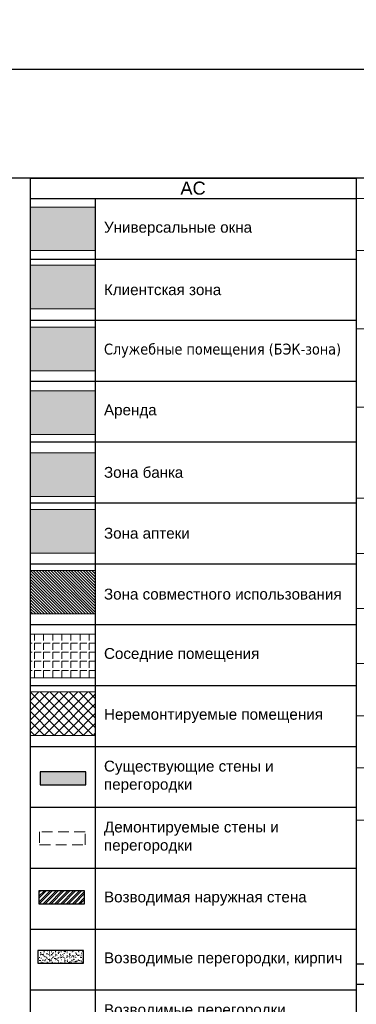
# Model space of a CAD drawing. Header units: millimetres. Extents: x -692150 to 2662533, y -92609 to 65084.
# Tile 82 of 256: x -16668 to -8920, y -46456 to -23815. Entities that reach past the tile are written whole.
import ezdxf
from ezdxf import colors
from ezdxf.entities.mleader import LeaderData, LeaderLine
from ezdxf.math import Vec2, Vec3

# ---------------------------------------------------------------- set-up
doc = ezdxf.new("R2010")
doc.units = ezdxf.units.MM
doc.linetypes.add('CACHE', pattern=[375, 250, -125])
doc.linetypes.add('HIDDENX2', pattern=[19.05, 12.7, -6.35])
doc.layers.get('Defpoints').update_dxf_attribs({"color": 30})
for name, color, linetype, lineweight in [('01_АР_Несущие стены и колонны', 5, 'Continuous', 30), ('03_АР_Возводимые перегородки', 10, 'Continuous', 25), ('04_АР_Демонтируемые стены и перегородки', 210, 'Continuous', 5), ('10_АР_Мебель размеры', 255, 'Continuous', 0), ('17_АР_Текст', 235, 'Continuous', 0), ('21_АР_Штриховка', 47, 'Continuous', 5)]:
    doc.layers.add(name, color=color, linetype=linetype, lineweight=lineweight)
doc.layers.add('ОВиК', color=7, linetype='Continuous')
doc.styles.add('_ТЕКСТОВЫЙ', font='arial.ttf', dxfattribs={"width": 0.8})
doc.styles.add('HVAC_AEP', font='arial.ttf')
doc.styles.get("Standard").update_dxf_attribs({"font": 'arial.ttf'})

# ---------------------------------------------------------------- blocks, each defined once
blk = doc.blocks.new('A$C2C791E13')
at = {"layer": 'ОВиК'}
h = blk.add_hatch(dxfattribs=at)
h.set_pattern_fill('ANGLE', color=10, scale=10)
h.set_pattern_definition([(0, (-2004.725, 44710.24), (0, 69.85), [50.8, -19.05]), (90, (-2004.725, 44710.24), (-69.85, 4e-15), [50.8, -19.05])])
h.paths.add_polyline_path([(960, 115), (960, 0), (0, 0), (0, 115)])
at = {"layer": 'ОВиК', "color": 10}
blk.add_lwpolyline([(960, 115), (960, 0), (0, 0), (0, 115)], close=True, dxfattribs=at)
blk = doc.blocks.new('A$C1A525D4E')
at = {"layer": 'ОВиК', "color": 10}
blk.add_lwpolyline([(-800, 273), (0, 273), (0, 0), (-800, 0)], close=True, dxfattribs=at)
at = {"layer": 'ОВиК', "color": 10, "insert": (-612, 241), "char_height": 200, "attachment_point": 1}
blk.add_mtext('SA', dxfattribs=at)
blk = doc.blocks.new('A$C76EA3EC3')
at = {"layer": 'ОВиК', "color": 10}
blk.add_lwpolyline([(0, 230), (0, 0), (-960, 0), (-960, 230)], close=True, dxfattribs=at)
at = {"layer": 'ОВиК', "color": 10, "insert": (-566, 215), "char_height": 200, "attachment_point": 1}
blk.add_mtext('S', dxfattribs=at)
blk = doc.blocks.new('*U1365')
at = {"layer": 'ОВиК', "true_color": 0xfecc66}
h = blk.add_hatch(color=31, dxfattribs=at)
h.dxf.hatch_style = 1
h.paths.add_polyline_path([(-998, 0), (0, 0), (0, 130), (-998, 130)])
at = {"layer": 'ОВиК', "color": 10}
blk.add_lwpolyline([(-998, 0), (0, 0), (0, 130), (-998, 130)], close=True, dxfattribs=at)
at = {"layer": 'ОВиК'}
blk.add_lwpolyline([(-616, 44), (-511, 41), (-540, 91), (-430, 89)], dxfattribs=at)
blk = doc.blocks.new('A$C5C337CB9')
at = {"layer": 'ОВиК', "true_color": 0xfecc66}
h = blk.add_hatch(color=31, dxfattribs=at)
h.dxf.hatch_style = 1
h.paths.add_polyline_path([(-998, -150), (0, -150), (0, 0), (-998, 0)])
at = {"layer": 'ОВиК', "color": 10}
blk.add_lwpolyline([(-998, -150), (0, -150), (0, 0), (-998, 0)], close=True, dxfattribs=at)
for points in [[(-998, -75), (0, -75)], [(-998, -172), (-499, -279), (0, -172), (-998, -172)]]:
    blk.add_lwpolyline(points, dxfattribs=at)
at = {"layer": 'ОВиК'}
blk.add_lwpolyline([(-595, -99), (-490, -102), (-519, -52), (-409, -54)], dxfattribs=at)
blk = doc.blocks.new('*T188')
at = {"color": 0, "linetype": 'ByBlock', "lineweight": -2, "transparency": 16777216}
for p, q in [((0, 0), (7500, 0)), ((0, 0), (0, -6770)), ((7500, 0), (7500, -6770)), ((0, -470), (7500, -470)), ((1500, -470), (1500, -6770)), ((0, -1670), (7500, -1670)), ((0, -2870), (7500, -2870)), ((0, -4070), (7500, -4070)), ((0, -5570), (7500, -5570)), ((0, -6770), (7500, -6770))]:
    blk.add_line(p, q, dxfattribs=at)
at = {"color": 0, "lineweight": 15, "transparency": 16777216}
for name, p in [('A$C2C791E13', (270, -1127)), ('A$C1A525D4E', (1150, -2406)), ('A$C76EA3EC3', (1230, -3585)), ('*U1365', (1249, -4945)), ('A$C5C337CB9', (1249, -6030))]:
    blk.add_blockref(name, p, dxfattribs=at)
at = {"color": 0, "lineweight": 15, "transparency": 16777216, "style": 'HVAC_AEP'}
for s, insert, char_height, width, attachment_point in [('ОВиК', (3750, -235), 300, 7497, 5), ('Лоток водоотводный, для отвода воды', (1550, -1070), 250, 5900, 4), ('Внешний блок сплит системы', (1550, -2270), 250, 5900, 4), ('Внутренний блок сплит системы', (1550, -3470), 250, 5900, 4), ('Электроконвектор', (1550, -4820), 250, 5900, 4), ('Завеса воздушная электрическая', (1550, -6170), 250, 5900, 4)]:
    blk.add_mtext(s, dxfattribs=dict(at, insert=insert, char_height=char_height, width=width, attachment_point=attachment_point))
blk = doc.blocks.new('_Dot')
at = {"color": 0, "linetype": 'ByBlock', "lineweight": -2}
blk.add_line((-0.5, 0), (-1, 0), dxfattribs=at)
at = {"color": 0, "linetype": 'ByBlock', "const_width": 0.5}
blk.add_lwpolyline([(-0.25, 0, 1), (0.25, 0, 1)], format="xyb", close=True, dxfattribs=at)
blk = doc.blocks.new('*T661')
at = {"color": 0, "linetype": 'ByBlock', "lineweight": -2, "transparency": 16777216}
for p, q in [((0, 0), (7500, 0)), ((0, 0), (0, -27070)), ((7500, 0), (7500, -27070)), ((0, -470), (7500, -470)), ((1500, -470), (1500, -27070)), ((0, -1870), (7500, -1870)), ((0, -3270), (7500, -3270)), ((0, -4670), (7500, -4670)), ((0, -6070), (7500, -6070)), ((0, -7470), (7500, -7470)), ((0, -8870), (7500, -8870)), ((0, -10270), (7500, -10270)), ((0, -11670), (7500, -11670)), ((0, -13070), (7500, -13070)), ((0, -14470), (7500, -14470)), ((0, -15870), (7500, -15870)), ((0, -17270), (7500, -17270)), ((0, -18670), (7500, -18670)), ((0, -20070), (7500, -20070)), ((0, -21470), (7500, -21470)), ((0, -22870), (7500, -22870)), ((0, -24270), (7500, -24270)), ((0, -25670), (7500, -25670)), ((0, -27070), (7500, -27070))]:
    blk.add_line(p, q, dxfattribs=at)
at = {"color": 0, "lineweight": 15, "transparency": 16777216, "style": 'HVAC_AEP'}
for s, insert, char_height, width, attachment_point in [('{\\C256;АС}', (3750, -235), 300, 7497, 5), ('{\\C256;Универсальные окна}', (1700, -1170), 250, 5600, 4), ('{\\C256;Клиентская зона }', (1700, -2570), 250, 5600, 4), ('{\\fTahoma|b0|i0|c204|p34;\\C256;Служебные помещения (БЭК-зона)}', (1700, -3970), 250, 5600, 4), ('{\\C256;Аренда }', (1700, -5370), 250, 5600, 4), ('{\\C256;Зона банка }', (1700, -6770), 250, 5600, 4), ('{\\C256;Зона аптеки  }', (1700, -8170), 250, 5600, 4), ('{\\C256;Зона совместного использования}', (1700, -9570), 250, 5600, 4), ('{\\C256;Соседние помещения }', (1700, -10970), 250, 5600, 4), ('{\\C256;Неремонтируемые помещения }', (1700, -12370), 250, 5600, 4), ('Существующие стены и перегородки', (1700, -13770), 250, 5600, 4), ('Демонтируемые стены и перегородки', (1700, -15170), 250, 5600, 4), ('Возводимая наружная стена', (1700, -16570), 250, 5600, 4), ('Возводимые перегородки, кирпич', (1700, -17970), 250, 5600, 4), ('Возводимые перегородки^JФарма ГКЛ/ГВЛ', (1700, -19370), 250, 5600, 4), ('Ремонт отмостки', (1700, -20770), 250, 5600, 4), ('Устройство площадок', (1700, -22170), 250, 5600, 4), ('Фокусная стена, RAL 5010', (1700, -23570), 250, 5600, 4), ('Внутренняя облицовка стен ГКЛ', (1700, -24970), 250, 5600, 4), ('Внутренняя облицовка стен ГВЛ', (1700, -26370), 250, 5600, 4)]:
    blk.add_mtext(s, dxfattribs=dict(at, insert=insert, char_height=char_height, width=width, attachment_point=attachment_point))

msp = doc.modelspace()

# ---------------------------------------------------------------- hatches: boundary and pattern name
at = {"layer": '01_АР_Несущие стены и колонны', "lineweight": 0, "true_color": 0x7d7d7d}
h = msp.add_hatch(color=8, dxfattribs=at)
h.dxf.hatch_style = 1
h.paths.add_polyline_path([(-15142.6, -41113), (-16194, -41113), (-16194, -41408.5), (-15142.6, -41408.5)])
at = {"layer": '03_АР_Возводимые перегородки', "lineweight": 0}
h = msp.add_hatch(dxfattribs=at)
h.set_pattern_fill('ANSI32', color=256, scale=10)
h.paths.add_polyline_path([(-15172.2, -43848.3), (-16223.6, -43848.3), (-16223.6, -44143.8), (-15172.2, -44143.8)])
at = {"layer": '03_АР_Возводимые перегородки', "lineweight": 0, "ltscale": 7}
h = msp.add_hatch(dxfattribs=at)
h.set_pattern_fill('AR-SAND', color=10, scale=2)
h.set_pattern_definition([(37.5, (36243.486, -32362.65), (-3.20006, 97.88265), [0, -77.216, 0, -86.36, 0, -82.55]), (7.5, (36243.49, -32362.65), (89.90466, 143.36502), [0, -41.656, 0, -69.596, 0, -26.67]), (327.5, (36181, -32362.65), (158.19847, 0.28744), [0, -25.4, 0, -91.44, 0, -119.38]), (317.5, (36181, -32362.65), (152.7113, 44.58586), [0, -12.7, 0, -59.944, 0, -68.58])])
h.paths.add_polyline_path([(-15197.8, -45215.4), (-16249.2, -45215.4), (-16249.2, -45510.9), (-15197.8, -45510.9)])
at = {"layer": '21_АР_Штриховка', "lineweight": 0, "true_color": 0xa9ba9a}
h = msp.add_hatch(color=253, dxfattribs=at)
h.dxf.hatch_style = 1
h.paths.add_polyline_path([(-14927.1, -28124.8), (-16427.1, -28124.8), (-16427.1, -29124.8), (-14927.1, -29124.8)])
at = {"layer": '21_АР_Штриховка', "lineweight": 0, "true_color": 0xbcc3cd}
h = msp.add_hatch(color=9, dxfattribs=at)
h.dxf.hatch_style = 1
h.paths.add_polyline_path([(-14927.1, -29461.6), (-16427.1, -29461.6), (-16427.1, -30461.6), (-14927.1, -30461.6)])
at = {"layer": '21_АР_Штриховка', "lineweight": 0, "true_color": 0xd6d6d6}
h = msp.add_hatch(color=254, dxfattribs=at)
h.dxf.hatch_style = 1
h.paths.add_polyline_path([(-14927.1, -30888.7), (-16427.1, -30888.7), (-16427.1, -31888.7), (-14927.1, -31888.7)])
at = {"layer": '21_АР_Штриховка', "lineweight": 0, "true_color": 0xeceac5}
h = msp.add_hatch(color=254, dxfattribs=at)
h.dxf.hatch_style = 1
h.paths.add_polyline_path([(-14927.1, -32351.4), (-16427.1, -32351.4), (-16427.1, -33351.4), (-14927.1, -33351.4)])
at = {"layer": '21_АР_Штриховка', "lineweight": 0, "true_color": 0xbf720d}
h = msp.add_hatch(color=32, dxfattribs=at)
h.dxf.hatch_style = 1
h.paths.add_polyline_path([(-14927.1, -33778.5), (-16427.1, -33778.5), (-16427.1, -34778.5), (-14927.1, -34778.5)])
at = {"layer": '21_АР_Штриховка', "lineweight": 0, "true_color": 0x8db3f2}
h = msp.add_hatch(color=151, dxfattribs=at)
h.dxf.hatch_style = 1
h.paths.add_polyline_path([(-14927.1, -35080.6), (-16427.1, -35080.6), (-16427.1, -36080.6), (-14927.1, -36080.6)])
at = {"layer": '21_АР_Штриховка', "lineweight": 0, "true_color": 0x9898cc}
h = msp.add_hatch(dxfattribs=at)
h.set_pattern_fill('ANSI31', color=253, scale=15, angle=630)
h.set_pattern_definition([(315, (80696.23, 118432.2), (33.67596, 33.67596), [])])
h.paths.add_polyline_path([(-14927.1, -36480.8), (-16427.1, -36480.8), (-16427.1, -37480.8), (-14927.1, -37480.8)])
at = {"layer": '21_АР_Штриховка', "lineweight": 5, "transparency": 33554610}
h = msp.add_hatch(dxfattribs=at)
h.set_pattern_fill('ANGLE', color=8, scale=30, angle=270, style=0)
h.set_pattern_definition([(270, (80696.23, 117965.8), (209.55, -4e-14), [152.4, -57.15]), (0, (80696.23, 117965.8), (5e-14, 209.55), [152.4, -57.15])])
h.paths.add_polyline_path([(-14927.1, -37947.2), (-16427.1, -37947.2), (-16427.1, -38947.2), (-14927.1, -38947.2)])
h = msp.add_hatch(dxfattribs=at)
h.set_pattern_fill('ANSI37', color=8, scale=50, angle=270, style=0)
h.set_pattern_definition([(315, (-944.46, 15519.6), (112.2532, 112.2532), []), (45, (-944.46, 15519.6), (-112.2532, 112.2532), [])])
h.paths.add_polyline_path([(-14927.1, -39272.4), (-16427.1, -39272.4), (-16427.1, -40272.4), (-14927.1, -40272.4)])

# ---------------------------------------------------------------- linework, layer by layer
at = {"lineweight": 15}
for p, q in [((-8927.1, -27455.1), (-1427.1, -27455.1)), ((-8927.1, -27455.1), (-8927.1, -42220.2)), ((-8927.1, -27924.8), (-1427.1, -27924.8)), ((-8927.1, -29124.8), (-1427.1, -29124.8)), ((-8927.1, -30924.8), (-1427.1, -30924.8)), ((-8927.1, -32724.8), (-1427.1, -32724.8)), ((-8927.1, -34821.1), (-1427.1, -34821.1)), ((-8927.1, -36087.5), (-1427.1, -36087.5)), ((-8927.1, -37353.8), (-1427.1, -37353.8)), ((-8927.1, -38620.2), (-1427.1, -38620.2)), ((-8927.1, -39820.2), (-1427.1, -39820.2)), ((-8927.1, -41020.2), (-1427.1, -41020.2)), ((-8927.1, -42220.2), (-1427.1, -42220.2))]:
    msp.add_line(p, q, dxfattribs=at)
at = {"layer": '01_АР_Несущие стены и колонны'}
msp.add_lwpolyline([(-15142.6, -41113), (-16194, -41113), (-16194, -41408.5), (-15142.6, -41408.5)], close=True, dxfattribs=at)
at = {"layer": '03_АР_Возводимые перегородки'}
for points in [[(-15172.2, -43848.3), (-16223.6, -43848.3), (-16223.6, -44143.8), (-15172.2, -44143.8)], [(-15197.8, -45215.4), (-16249.2, -45215.4), (-16249.2, -45510.9), (-15197.8, -45510.9)]]:
    msp.add_lwpolyline(points, close=True, dxfattribs=at)
at = {"layer": '04_АР_Демонтируемые стены и перегородки', "color": 210, "linetype": 'CACHE'}
msp.add_lwpolyline([(-15160.2, -42492.1), (-16211.6, -42492.1), (-16211.6, -42787.6), (-15160.2, -42787.6)], close=True, dxfattribs=at)
at = {"layer": '21_АР_Штриховка'}
for points in [[(-14927.1, -28124.8), (-16427.1, -28124.8), (-16427.1, -29124.8), (-14927.1, -29124.8)], [(-14927.1, -29461.6), (-16427.1, -29461.6), (-16427.1, -30461.6), (-14927.1, -30461.6)], [(-14927.1, -30888.7), (-16427.1, -30888.7), (-16427.1, -31888.7), (-14927.1, -31888.7)], [(-14927.1, -32351.4), (-16427.1, -32351.4), (-16427.1, -33351.4), (-14927.1, -33351.4)], [(-14927.1, -33778.5), (-16427.1, -33778.5), (-16427.1, -34778.5), (-14927.1, -34778.5)], [(-14927.1, -35080.6), (-16427.1, -35080.6), (-16427.1, -36080.6), (-14927.1, -36080.6)], [(-14927.1, -36480.8), (-16427.1, -36480.8), (-16427.1, -37480.8), (-14927.1, -37480.8)], [(-14927.1, -37947.2), (-16427.1, -37947.2), (-16427.1, -38947.2), (-14927.1, -38947.2)], [(-14927.1, -39272.4), (-16427.1, -39272.4), (-16427.1, -40272.4), (-14927.1, -40272.4)]]:
    msp.add_lwpolyline(points, close=True, dxfattribs=at)
at = {"layer": 'Defpoints', "color": 1}
msp.add_lwpolyline([(-158394.8, -24951.8), (39622.9, -24951.8), (39622.9, -57789.5), (-158394.8, -57789.5)], close=True, dxfattribs=at)
at = {"layer": 'Defpoints'}
msp.add_lwpolyline([(39622.9, -27455.1), (-153407.1, -27455.1)], dxfattribs=at)

# ---------------------------------------------------------------- block references
for name, p in [('*T661', (-16427.1, -27455.1)), ('*T188', (-8927.1, -45523.9))]:
    msp.add_blockref(name, p)

# ---------------------------------------------------------------- leaders
at = {"color": 162, "linetype": 'HIDDENX2', "lineweight": 30, "ltscale": 15, "true_color": 0x002eb8}
ml = msp.add_multileader_mtext('Standard', dxfattribs=at)
ml.set_content('\\pxi-3,l4,t4;Модуль Тип 1.1', color=(0, 46, 184), style='_ТЕКСТОВЫЙ')
ml.set_leader_properties(lineweight=0)
ml.set_arrow_properties(name='DOT')
ml.build(insert=Vec2(0, 0))
ml.multileader.update_dxf_attribs({"text_left_attachment_type": 6, "text_right_attachment_type": 6, "dogleg_length": 0.36, "arrow_head_size": 50, "scale": 100})
ctx = ml.context
ctx.base_point, ctx.scale, ctx.char_height, ctx.arrow_head_size, ctx.landing_gap_size, ctx.plane_origin = Vec3(65996.7, -36931.4), 100, 250, 50, 100, Vec3(52171.1, -31780.7)
ctx.left_attachment, ctx.right_attachment, ctx.text_align_type, ctx.attachment_type = 6, 6, 1, 2
notes = []
notes.append((ctx, [(0, (0, 0, 0), (0, 0), (1, 0), 1, [])]))
ctx.mtext.insert, ctx.mtext.width, ctx.mtext.defined_height, ctx.mtext.alignment, ctx.mtext.flow_direction = Vec3(67071.2, -36607.9), 6846.369, 600.4, 2, 5
ml = msp.add_multileader_mtext('Standard', dxfattribs=at)
ml.set_content('\\pxi-3,l4,t4;Модуль Тип 1.2', color=(0, 46, 184), style='_ТЕКСТОВЫЙ')
ml.set_leader_properties(lineweight=0)
ml.set_arrow_properties(name='DOT')
ml.build(insert=Vec2(0, 0))
ml.multileader.update_dxf_attribs({"text_left_attachment_type": 6, "text_right_attachment_type": 6, "dogleg_length": 0.36, "arrow_head_size": 50, "scale": 100})
ctx = ml.context
ctx.base_point, ctx.scale, ctx.char_height, ctx.arrow_head_size, ctx.landing_gap_size, ctx.plane_origin = Vec3(65992.3, -39013.3), 100, 250, 50, 100, Vec3(52166.7, -33862.6)
ctx.left_attachment, ctx.right_attachment, ctx.text_align_type, ctx.attachment_type = 6, 6, 1, 2
notes.append((ctx, [(0, (0, 0, 0), (0, 0), (1, 0), 1, [])]))
ctx.mtext.insert, ctx.mtext.width, ctx.mtext.defined_height, ctx.mtext.alignment, ctx.mtext.flow_direction = Vec3(67085.1, -38689.8), 6846.369, 600.4, 2, 5
at = {"layer": '10_АР_Мебель размеры', "color": 10}
ml = msp.add_multileader_mtext('Standard', dxfattribs=at)
ml.set_content('5%', color=10, style='_ТЕКСТОВЫЙ')
ml.set_leader_properties(lineweight=0)
ml.set_arrow_properties(name='DOT')
ml.build(insert=Vec2(0, 0))
ml.multileader.update_dxf_attribs({"text_left_attachment_type": 6, "text_right_attachment_type": 6, "dogleg_length": 0.36, "arrow_head_size": 50, "scale": 100})
ctx = ml.context
ctx.base_point, ctx.scale, ctx.char_height, ctx.arrow_head_size, ctx.landing_gap_size, ctx.plane_origin, ctx.plane_x_axis, ctx.plane_y_axis = Vec3(-38450.5, -46648.4), 100, 250, 50, 100, Vec3(-43469.7, -36575.3), Vec3(0, 1), Vec3(-1, 0)
ctx.left_attachment, ctx.right_attachment, ctx.attachment_type = 6, 6, 2
notes.append((ctx, [(0, (0, 0, 0), (0, 0), (1, 0), 1, [])]))
ctx.mtext.insert, ctx.mtext.text_direction, ctx.mtext.rotation, ctx.mtext.width, ctx.mtext.defined_height, ctx.mtext.flow_direction = Vec3(-38750.5, -46548.4), Vec3(0, 1), 1.5707963, 525.565, 310.2, 5
ml = msp.add_multileader_mtext('Standard', dxfattribs=at)
ml.set_content('5%', color=10, style='_ТЕКСТОВЫЙ')
ml.set_leader_properties(lineweight=0)
ml.set_arrow_properties(name='DOT')
ml.build(insert=Vec2(0, 0))
ml.multileader.update_dxf_attribs({"text_left_attachment_type": 6, "text_right_attachment_type": 6, "dogleg_length": 0.36, "arrow_head_size": 50, "scale": 100})
ctx = ml.context
ctx.base_point, ctx.scale, ctx.char_height, ctx.arrow_head_size, ctx.landing_gap_size, ctx.plane_origin, ctx.plane_x_axis, ctx.plane_y_axis = Vec3(-37386.6, -46548), 100, 250, 50, 100, Vec3(-42405.8, -36474.9), Vec3(0, 1), Vec3(-1, 0)
ctx.left_attachment, ctx.right_attachment, ctx.attachment_type = 6, 6, 2
notes.append((ctx, [(0, (0, 0, 0), (0, 0), (1, 0), 1, [])]))
ctx.mtext.insert, ctx.mtext.text_direction, ctx.mtext.rotation, ctx.mtext.width, ctx.mtext.defined_height, ctx.mtext.flow_direction = Vec3(-37686.6, -46448), Vec3(0, 1), 1.5707963, 525.565, 310.2, 5
at = {"layer": '17_АР_Текст', "lineweight": 18}
ml = msp.add_multileader_mtext('Standard', dxfattribs=at)
ml.set_content('ЦСУ оборудование:\\PМонитор 23,8"\\PСистемный блок (с комплектующими)\\PИсточник бесперебойного питания\\PМышь, клавиатура\\PWeb-камера\\PМФУ лазерный', color=256, style='_ТЕКСТОВЫЙ')
ml.set_leader_properties(lineweight=0)
ml.set_arrow_properties(name='DOT')
ml.build(insert=Vec2(0, 0))
ml.multileader.update_dxf_attribs({"text_left_attachment_type": 6, "text_right_attachment_type": 6, "dogleg_length": 0.36, "arrow_head_size": 50, "scale": 100})
ctx = ml.context
ctx.base_point, ctx.scale, ctx.char_height, ctx.arrow_head_size, ctx.landing_gap_size, ctx.plane_origin = Vec3(-74068.3, -45779.6), 100, 200, 50, 100, Vec3(-68828.3, -40627.4)
ctx.left_attachment, ctx.right_attachment, ctx.attachment_type = 6, 6, 2
notes.append((ctx, [(1, (1, 1, 0), (-74104.3, -45779.6), (1, 0), 36, [(0, [(-74104.3, -44789.7)], 0, [])])]))
ctx.mtext.insert, ctx.mtext.width, ctx.mtext.defined_height, ctx.mtext.flow_direction = Vec3(-73968.3, -45524.1), 5220.324, 815.5, 5
for ctx, leaders in notes:
    for number, flags, end, landing, length, lines in leaders:
        leader = LeaderData()
        leader.index, (leader.has_last_leader_line, leader.has_dogleg_vector, leader.attachment_direction) = number, flags
        leader.last_leader_point, leader.dogleg_vector, leader.dogleg_length = Vec3(end), Vec3(landing), length
        for number, points, colour, breaks in lines:
            line = LeaderLine()
            line.index, line.vertices, line.color, line.breaks = number, Vec3.list(points), colors.encode_raw_color(colour), breaks
            leader.lines.append(line)
        ctx.leaders.append(leader)

doc.saveas('drawing.dxf')
